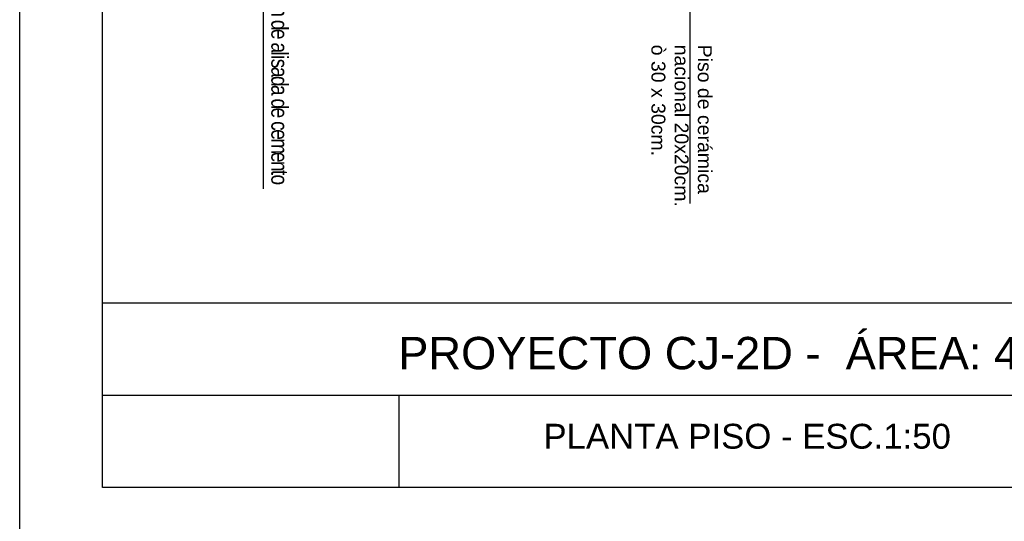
# Model space of a CAD drawing. Header units: millimetres. Extents: x 201 to 840, y 135 to 685.
# Tile 129 of 219: x 422.48 to 428.42, y 185.23 to 188.26. Entities that reach past the tile are written whole.
import ezdxf

# ---------------------------------------------------------------- set-up
doc = ezdxf.new("R2010")
doc.units = ezdxf.units.MM
for name, color, linetype in [('03', 3, 'Continuous'), ('LAMINA', 6, 'Continuous'), ('LLAMADAS', 1, 'Continuous'), ('TEXTO LAMINA', 2, 'Continuous')]:
    doc.layers.add(name, color=color, linetype=linetype)
doc.styles.add('ARIAL', font='arial.ttf', dxfattribs={"height": 0.06})
doc.styles.get("Standard").update_dxf_attribs({"font": 'arial.ttf'})
doc.dimstyles.new('05', dxfattribs={"dimscale": 0, "dimtxt": 0.09, "dimasz": 0.05, "dimexe": 0, "dimexo": 0, "dimgap": 0, "dimtad": 0, "dimzin": 0, "dimdsep": 46, "dimtxsty": 'Standard', "dimblk": 'OPEN90', "dimcen": 0.25, "dimclrd": 1, "dimclre": 1, "dimclrt": 3, "dimadec": 0, "dimazin": 0, "dimtfac": 1, "dimtofl": 0, "dimtmove": 2, "dimatfit": 3, "dimldrblk": 'BOXFILLED', "dimfxl": 1, "dimtolj": 1, "dimtzin": 0, "dimarcsym": 0})
picture_1 = doc.add_image_def('image1.jpg', size_in_pixel=(635, 198))
picture_2 = doc.add_image_def('image3.jpg', size_in_pixel=(635, 198))

msp = doc.modelspace()

# ---------------------------------------------------------------- linework, layer by layer
at = {"layer": 'LAMINA', "color": 7}
msp.add_line((422.4818903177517, 184.7347195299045), (422.4818903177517, 199.9823040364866), dxfattribs=at)
at = {"layer": 'LAMINA'}
for p, q in [((422.9818903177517, 185.4347195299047), (422.9818903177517, 199.4823040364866)), ((422.9818903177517, 186.5488559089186), (431.458537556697, 186.5488559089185))]:
    msp.add_line(p, q, dxfattribs=at)
at = {"layer": 'LAMINA', "color": 2}
msp.add_line((431.458537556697, 185.4347195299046), (422.9818903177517, 185.4347195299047), dxfattribs=at)
at = {"layer": 'LAMINA', "color": 1}
msp.add_lwpolyline([(422.9818903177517, 185.9917877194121), (431.458537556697, 185.991787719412)], dxfattribs=at)

# ---------------------------------------------------------------- texts
at = {"layer": 'LLAMADAS', "color": 2, "ltscale": 0.01, "rotation": 270, "style": 'ARIAL'}
for s, insert, char_height, width, attachment_point in [('{\\fTechnic|b0|i0|c2|p2;\\T0.8;Terminación de alisada de cemento }', (424.1000481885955, 187.2687329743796), 0.1008, 6.230374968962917, 3), ('Piso de cerámica\\Pnacional 20x20cm.\\Pò 30 x 30cm.', (426.6552687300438, 188.1062232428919), 0.084, 5.191979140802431, 1)]:
    msp.add_mtext(s, dxfattribs=dict(at, insert=insert, char_height=char_height, width=width, attachment_point=attachment_point))
at = {"layer": 'TEXTO LAMINA', "style": 'ARIAL'}
msp.add_text('PROYECTO CJ-2D -  ÁREA: 44.50 m²', height=0.1953091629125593, dxfattribs=at).set_placement((424.7645087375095, 186.1480128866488))
at = {"layer": 'TEXTO LAMINA', "color": 2, "style": 'ARIAL'}
msp.add_text('PLANTA PISO - ESC.1:50', height=0.15, dxfattribs=at).set_placement((425.6401525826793, 185.6690064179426))

# ---------------------------------------------------------------- pictures from other files: only their frames are drawn
image = msp.add_image(picture_1, insert=(422.9818903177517, 185.4347195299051), size_in_units=(1.786557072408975, 0.5570681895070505), rotation=-5.6133674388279e-14)
image.dxf.flags = 7
at = {"layer": '03'}
image = msp.add_image(picture_2, insert=(422.9818903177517, 185.4347195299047), size_in_units=(1.7865570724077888, 0.5570681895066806), rotation=-2.80668371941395e-14, dxfattribs=at)
image.dxf.flags = 7
image = msp.add_image(picture_2, insert=(422.9818903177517, 185.4347195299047), size_in_units=(1.7865570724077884, 0.5570681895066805), rotation=-4.210025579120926e-14, dxfattribs=at)
image.dxf.flags = 7

# ---------------------------------------------------------------- leaders
at = {"layer": 'LLAMADAS'}
for points in [[(426.52277792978, 189.492372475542), (426.5227755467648, 187.1491368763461)], [(423.9502016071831, 189.3856104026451), (423.9501992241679, 187.2373598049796)]]:
    msp.add_leader(points, dimstyle='05', override={"dimscale": 1, "dimasz": 0.09, "dimldrblk": 'OPEN90'}, dxfattribs=at)

doc.saveas('drawing.dxf')
